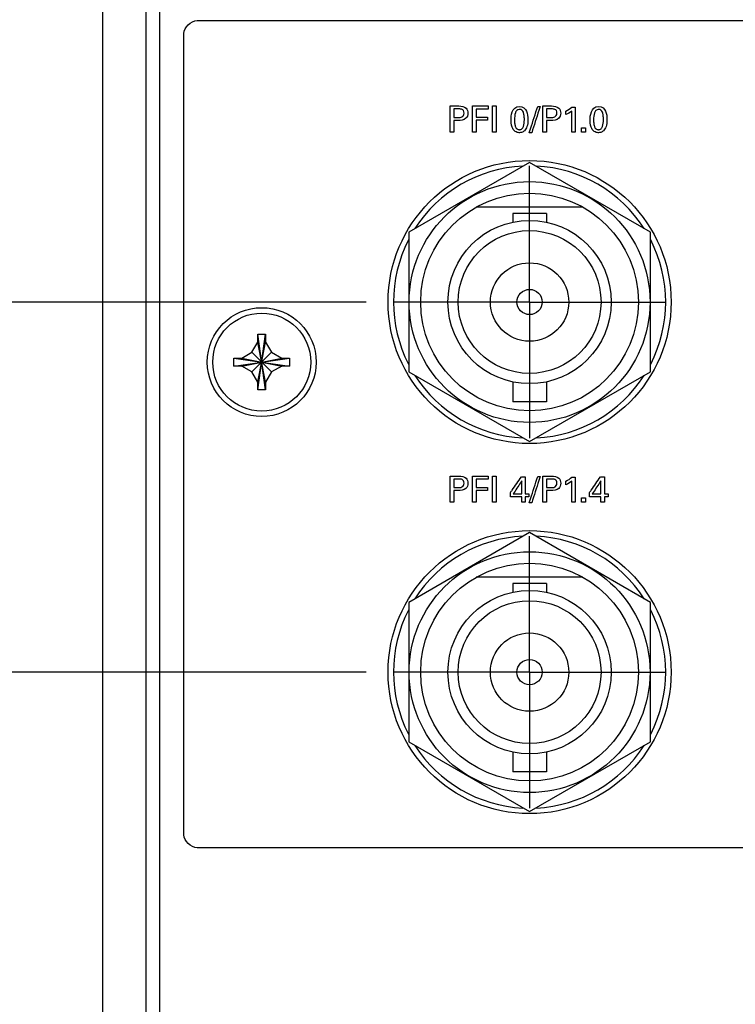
# Model space of a CAD drawing. Header units: inches. Extents: x 0 to 34, y 0 to 22.
# Tile 60 of 100: x 9.3 to 10.9, y 16.5 to 18.8. Entities that reach past the tile are written whole.
import ezdxf

# ---------------------------------------------------------------- set-up
doc = ezdxf.new("R2010")
doc.units = ezdxf.units.IN
doc.header["$LTSCALE"] = 1.87
doc.header["$MEASUREMENT"] = 0
doc.linetypes.add('CENTER', pattern=[0.6, 0.375, -0.075, 0.075, -0.075])
doc.layers.get('0').update_dxf_attribs({"linetype": 'CONTINUOUS'})
for name, color, linetype in [('DATUMCURVES', 7, 'CONTINUOUS'), ('DEFAULT_1', 7, 'CENTER'), ('DIMENSIONS', 7, 'CONTINUOUS')]:
    doc.layers.add(name, color=color, linetype=linetype)
doc.styles.get("Standard").update_dxf_attribs({"font": 'txt', "width": 0.8})
doc.dimstyles.new('DIMSTYLE_1', dxfattribs={"dimtxt": 0.125, "dimasz": 0.18, "dimexe": 0.18, "dimexo": 0.0625, "dimgap": 0.09, "dimtad": 0, "dimtih": 1, "dimtoh": 1, "dimdec": 3, "dimzin": 4, "dimdsep": 46, "dimtxsty": 'STANDARD', "dimblk": '_FILLED', "dimblk1": '_FILLED', "dimblk2": '_FILLED', "dimcen": 0.09, "dimadec": 0, "dimazin": 0, "dimtp": 0.001, "dimtm": 0.001, "dimtfac": 1, "dimtdec": 3, "dimtofl": 0, "dimtmove": 0, "dimatfit": 3, "dimldrblk": '_FILLED', "dimfxl": 1, "dimtolj": 1, "dimtzin": 4, "dimarcsym": 0})

# ---------------------------------------------------------------- blocks, each defined once
blk = doc.blocks.new('_FILLED')
at = {"color": 0, "linetype": 'BYBLOCK'}
blk.add_solid([(0, 0), (-1, 0.174), (-1, -0.174)], dxfattribs=at)
blk = doc.blocks.new('*D9')
at = {"layer": 'DIMENSIONS', "color": 2, "linetype": 'CONTINUOUS'}
for p, q in [((12.7516, 19.9293), (8.0757, 19.9293)), ((8.2007, 19.9293), (8.2007, 19.2399)), ((8.2007, 18.1473), (8.2007, 18.9899)), ((10.0541, 18.1473), (8.0757, 18.1473))]:
    blk.add_line(p, q, dxfattribs=at)
at = {"layer": 'DIMENSIONS', "color": 2, "linetype": 'CONTINUOUS', "xscale": 0.18, "yscale": 0.18, "zscale": 0.18}
for p, rotation in [((8.2007, 19.9293), 90), ((8.2007, 18.1473), 270)]:
    blk.add_blockref('_FILLED', p, dxfattribs=dict(at, rotation=rotation))
at = {"layer": 'DIMENSIONS', "color": 2, "linetype": 'CONTINUOUS', "width": 0.8}
for s, p in [('4X ', (7.3882, 19.0524)), ('1.782', (7.6882, 19.0524)), ('[', (8.3132, 19.0524)), ('45.26', (8.4132, 19.0524)), (']', (8.9132, 19.0524))]:
    blk.add_text(s, height=0.125, dxfattribs=at).set_placement(p)
blk = doc.blocks.new('*D10')
at = {"layer": 'DIMENSIONS', "color": 2, "linetype": 'CONTINUOUS'}
for p, q in [((10.0541, 18.1473), (8.0757, 18.1473)), ((8.2007, 18.1473), (8.2007, 17.8684)), ((8.2007, 17.2973), (8.2007, 17.6184)), ((10.0541, 17.2973), (8.0757, 17.2973))]:
    blk.add_line(p, q, dxfattribs=at)
at = {"layer": 'DIMENSIONS', "color": 2, "linetype": 'CONTINUOUS', "xscale": 0.18, "yscale": 0.18, "zscale": 0.18}
for p, rotation in [((8.2007, 18.1473), 90), ((8.2007, 17.2973), 270)]:
    blk.add_blockref('_FILLED', p, dxfattribs=dict(at, rotation=rotation))
at = {"layer": 'DIMENSIONS', "color": 2, "linetype": 'CONTINUOUS', "width": 0.8}
for s, p in [('6X ', (7.4382, 17.6809)), ('.850', (7.7382, 17.6809)), ('[', (8.2632, 17.6809)), ('21.59', (8.3632, 17.6809)), (']', (8.8632, 17.6809))]:
    blk.add_text(s, height=0.125, dxfattribs=at).set_placement(p)
blk = doc.blocks.new('*D11')
at = {"layer": 'DIMENSIONS', "color": 2, "linetype": 'CONTINUOUS'}
for p, q in [((10.0541, 17.2973), (8.0757, 17.2973)), ((8.2007, 17.2973), (8.2007, 16.9184)), ((8.2007, 16.1973), (8.2007, 16.6684)), ((10.0541, 16.1973), (8.0757, 16.1973))]:
    blk.add_line(p, q, dxfattribs=at)
at = {"layer": 'DIMENSIONS', "color": 2, "linetype": 'CONTINUOUS', "xscale": 0.18, "yscale": 0.18, "zscale": 0.18}
for p, rotation in [((8.2007, 17.2973), 90), ((8.2007, 16.1973), 270)]:
    blk.add_blockref('_FILLED', p, dxfattribs=dict(at, rotation=rotation))
at = {"layer": 'DIMENSIONS', "color": 2, "linetype": 'CONTINUOUS', "width": 0.8}
for s, p in [('2X ', (7.3882, 16.7309)), ('1.100', (7.6882, 16.7309)), ('[', (8.3132, 16.7309)), ('27.94', (8.4132, 16.7309)), (']', (8.9132, 16.7309))]:
    blk.add_text(s, height=0.125, dxfattribs=at).set_placement(p)

msp = doc.modelspace()

# ---------------------------------------------------------------- linework, layer by layer
at = {"color": 7, "linetype": 'CONTINUOUS'}
for p, q in [((9.4491, 9.3389), (9.4491, 18.9298)), ((9.5491, 9.3265), (9.5491, 18.9422)), ((9.5791, 18.9448), (9.5791, 9.3238)), ((10.4291, 18.4678), (10.1516, 18.3075)), ((10.7066, 18.3075), (10.4291, 18.4678)), ((10.5514, 18.3653), (10.3067, 18.3653)), ((10.3906, 18.3506), (10.3906, 18.3308)), ((10.4676, 18.3506), (10.3906, 18.3506)), ((10.4676, 18.3506), (10.4676, 18.3308)), ((10.1516, 18.3075), (10.1516, 17.9871)), ((10.7066, 17.9871), (10.7066, 18.3075)), ((9.8051, 17.9453), (9.8231, 18.0733)), ((9.8051, 18.0553), (9.8051, 18.0733)), ((9.8231, 17.9453), (9.8051, 18.0733)), ((9.8051, 18.0733), (9.8231, 18.0733)), ((9.8231, 18.0733), (9.8231, 18.0553)), ((9.7915, 18.0319), (9.8051, 18.0553)), ((9.8051, 17.9633), (9.8231, 18.0553)), ((9.8231, 17.9633), (9.8051, 18.0553)), ((9.8231, 18.0553), (9.8366, 18.0319)), ((9.7681, 18.0183), (9.7915, 18.0319)), ((9.7915, 17.9868), (9.8366, 18.0319)), ((9.8366, 17.9868), (9.7915, 18.0319)), ((9.8366, 18.0319), (9.8601, 18.0183)), ((9.7501, 18.0003), (9.7501, 18.0183)), ((9.7501, 18.0183), (9.8781, 18.0003)), ((9.7501, 18.0183), (9.7681, 18.0183)), ((9.7501, 18.0003), (9.8781, 18.0183)), ((9.7681, 18.0003), (9.7501, 18.0003)), ((9.7681, 18.0183), (9.8601, 18.0003)), ((9.7681, 18.0003), (9.8601, 18.0183)), ((9.7915, 17.9868), (9.7681, 18.0003)), ((9.8601, 18.0003), (9.8366, 17.9868)), ((9.8601, 18.0183), (9.8781, 18.0183)), ((9.8781, 18.0003), (9.8601, 18.0003)), ((9.8781, 18.0183), (9.8781, 18.0003)), ((9.8051, 17.9633), (9.7915, 17.9868)), ((9.8366, 17.9868), (9.8231, 17.9633)), ((10.1516, 17.9871), (10.4291, 17.8269)), ((10.4291, 17.8269), (10.7066, 17.9871)), ((9.8051, 17.9453), (9.8051, 17.9633)), ((9.8231, 17.9633), (9.8231, 17.9453)), ((10.3906, 17.9638), (10.3906, 17.9181)), ((10.4676, 17.9638), (10.4676, 17.9181)), ((9.8231, 17.9453), (9.8051, 17.9453)), ((10.4676, 17.9181), (10.3906, 17.9181)), ((10.4291, 17.6178), (10.1516, 17.4575)), ((10.7066, 17.4575), (10.4291, 17.6178)), ((10.5514, 17.5153), (10.3067, 17.5153)), ((10.3906, 17.5006), (10.3906, 17.4808)), ((10.4676, 17.5006), (10.3906, 17.5006)), ((10.4676, 17.5006), (10.4676, 17.4808)), ((10.1516, 17.4575), (10.1516, 17.1371)), ((10.7066, 17.1371), (10.7066, 17.4575)), ((10.1516, 17.1371), (10.4291, 16.9769)), ((10.4291, 16.9769), (10.7066, 17.1371)), ((10.3906, 17.1138), (10.3906, 17.0681)), ((10.4676, 17.1138), (10.4676, 17.0681)), ((10.4676, 17.0681), (10.3906, 17.0681))]:
    msp.add_line(p, q, dxfattribs=at)
for centre, radius in [((10.4291, 18.1473), 0.325), ((10.4291, 18.1473), 0.2765), ((10.4291, 18.1473), 0.25), ((10.4291, 18.1473), 0.1875), ((10.4291, 18.1473), 0.164), ((10.4291, 18.1473), 0.09), ((10.4291, 18.1473), 0.029), ((9.8141, 18.0093), 0.125), ((9.8141, 18.0093), 0.1125), ((10.4291, 17.2973), 0.325), ((10.4291, 17.2973), 0.2765), ((10.4291, 17.2973), 0.25), ((10.4291, 17.2973), 0.1875), ((10.4291, 17.2973), 0.164), ((10.4291, 17.2973), 0.09), ((10.4291, 17.2973), 0.029)]:
    msp.add_circle(centre, radius, dxfattribs=at)
for centre, start, end in [((10.4291, 18.1473), 92.8821, 147.3645), ((10.4291, 18.1473), 32.6355, 87.1179), ((10.4291, 18.1473), 152.8684, 207.1316), ((10.4291, 18.1473), 332.8684, 27.1316), ((10.4291, 18.1473), 212.6355, 267.1179), ((10.4291, 18.1473), 272.8821, 327.3645), ((10.4291, 17.2973), 92.8821, 147.3645), ((10.4291, 17.2973), 32.6355, 87.1179), ((10.4291, 17.2973), 152.8684, 207.1316), ((10.4291, 17.2973), 332.8684, 27.1316), ((10.4291, 17.2973), 212.6355, 267.1179), ((10.4291, 17.2973), 272.8821, 327.3645)]:
    msp.add_arc(centre, 0.3125, start, end, dxfattribs=at)
at = {"layer": 'DATUMCURVES', "color": 40, "linetype": 'CONTINUOUS'}
for points in [[(9.6355, 18.7638, 0.8645), (9.6355, 18.7779, 0.8645), (9.6514, 18.7938, 0.8645), (9.6655, 18.7938, 0.8645)], [(10.2666, 18.5907, 0.8645), (10.2627, 18.5907, 0.8645), (10.2588, 18.5907, 0.8645), (10.2549, 18.5907, 0.8645)], [(10.3339, 18.5975, 0.8645), (10.3339, 18.5951, 0.8645), (10.3339, 18.5928, 0.8645), (10.3339, 18.5904, 0.8645)], [(10.3438, 18.5975, 0.8645), (10.3466, 18.5975, 0.8645), (10.3494, 18.5975, 0.8645), (10.3522, 18.5975, 0.8645)], [(10.3865, 18.5655, 0.8645), (10.3865, 18.5741, 0.8645), (10.3875, 18.5962, 0.8645), (10.4059, 18.5962, 0.8645)], [(10.4479, 18.5967, 0.8645), (10.4497, 18.5967, 0.8645), (10.4515, 18.5967, 0.8645), (10.4533, 18.5967, 0.8645)], [(10.4797, 18.5907, 0.8645), (10.4758, 18.5907, 0.8645), (10.4719, 18.5907, 0.8645), (10.468, 18.5907, 0.8645)], [(10.5124, 18.5859, 0.8645), (10.5174, 18.5885, 0.8645), (10.5222, 18.5914, 0.8645), (10.5264, 18.595, 0.8645)], [(10.5264, 18.595, 0.8645), (10.5289, 18.595, 0.8645), (10.5314, 18.595, 0.8645), (10.5338, 18.595, 0.8645)], [(10.5681, 18.5655, 0.8645), (10.5681, 18.5741, 0.8645), (10.5691, 18.5962, 0.8645), (10.5874, 18.5962, 0.8645)], [(10.2549, 18.5711, 0.8645), (10.2582, 18.5711, 0.8645), (10.2615, 18.5711, 0.8645), (10.2648, 18.5711, 0.8645)], [(10.3324, 18.5717, 0.8645), (10.3324, 18.5693, 0.8645), (10.3324, 18.567, 0.8645), (10.3324, 18.5646, 0.8645)], [(10.468, 18.5711, 0.8645), (10.4713, 18.5711, 0.8645), (10.4746, 18.5711, 0.8645), (10.4779, 18.5711, 0.8645)], [(10.5258, 18.5859, 0.8645), (10.5218, 18.5825, 0.8645), (10.5172, 18.5798, 0.8645), (10.5124, 18.5776, 0.8645)], [(10.5124, 18.5776, 0.8645), (10.5124, 18.5803, 0.8645), (10.5124, 18.5831, 0.8645), (10.5124, 18.5859, 0.8645)], [(10.2647, 18.5641, 0.8645), (10.2614, 18.5641, 0.8645), (10.2582, 18.5641, 0.8645), (10.2549, 18.5641, 0.8645)], [(10.4778, 18.5641, 0.8645), (10.4745, 18.5641, 0.8645), (10.4713, 18.5641, 0.8645), (10.468, 18.5641, 0.8645)], [(10.548, 18.5473, 0.8645), (10.5511, 18.5473, 0.8645), (10.5542, 18.5473, 0.8645), (10.5573, 18.5473, 0.8645)], [(10.548, 18.5373, 0.8645), (10.548, 18.5407, 0.8645), (10.548, 18.544, 0.8645), (10.548, 18.5473, 0.8645)], [(10.5573, 18.5473, 0.8645), (10.5573, 18.544, 0.8645), (10.5573, 18.5407, 0.8645), (10.5573, 18.5373, 0.8645)], [(10.2549, 18.5373, 0.8645), (10.2522, 18.5373, 0.8645), (10.2494, 18.5373, 0.8645), (10.2466, 18.5373, 0.8645)], [(10.3066, 18.5373, 0.8645), (10.3038, 18.5373, 0.8645), (10.3009, 18.5373, 0.8645), (10.2981, 18.5373, 0.8645)], [(10.3522, 18.5373, 0.8645), (10.3494, 18.5373, 0.8645), (10.3466, 18.5373, 0.8645), (10.3438, 18.5373, 0.8645)], [(10.4339, 18.536, 0.8645), (10.4321, 18.536, 0.8645), (10.4303, 18.536, 0.8645), (10.4284, 18.536, 0.8645)], [(10.468, 18.5373, 0.8645), (10.4652, 18.5373, 0.8645), (10.4625, 18.5373, 0.8645), (10.4597, 18.5373, 0.8645)], [(10.5338, 18.5373, 0.8645), (10.5312, 18.5373, 0.8645), (10.5285, 18.5373, 0.8645), (10.5258, 18.5373, 0.8645)], [(10.5573, 18.5373, 0.8645), (10.5542, 18.5373, 0.8645), (10.5511, 18.5373, 0.8645), (10.548, 18.5373, 0.8645)], [(10.2666, 17.7407, 0.8645), (10.2627, 17.7407, 0.8645), (10.2588, 17.7407, 0.8645), (10.2549, 17.7407, 0.8645)], [(10.3339, 17.7475, 0.8645), (10.3339, 17.7451, 0.8645), (10.3339, 17.7428, 0.8645), (10.3339, 17.7404, 0.8645)], [(10.3438, 17.7475, 0.8645), (10.3466, 17.7475, 0.8645), (10.3494, 17.7475, 0.8645), (10.3522, 17.7475, 0.8645)], [(10.4102, 17.7457, 0.8645), (10.4132, 17.7457, 0.8645), (10.4162, 17.7457, 0.8645), (10.4192, 17.7457, 0.8645)], [(10.4479, 17.7467, 0.8645), (10.4497, 17.7467, 0.8645), (10.4515, 17.7467, 0.8645), (10.4533, 17.7467, 0.8645)], [(10.4797, 17.7407, 0.8645), (10.4758, 17.7407, 0.8645), (10.4719, 17.7407, 0.8645), (10.468, 17.7407, 0.8645)], [(10.5124, 17.7359, 0.8645), (10.5174, 17.7385, 0.8645), (10.5222, 17.7414, 0.8645), (10.5264, 17.745, 0.8645)], [(10.5258, 17.7359, 0.8645), (10.5218, 17.7325, 0.8645), (10.5172, 17.7298, 0.8645), (10.5124, 17.7276, 0.8645)], [(10.5124, 17.7276, 0.8645), (10.5124, 17.7303, 0.8645), (10.5124, 17.7331, 0.8645), (10.5124, 17.7359, 0.8645)], [(10.5264, 17.745, 0.8645), (10.5289, 17.745, 0.8645), (10.5314, 17.745, 0.8645), (10.5338, 17.745, 0.8645)], [(10.5918, 17.7457, 0.8645), (10.5948, 17.7457, 0.8645), (10.5978, 17.7457, 0.8645), (10.6008, 17.7457, 0.8645)], [(10.2549, 17.7211, 0.8645), (10.2582, 17.7211, 0.8645), (10.2615, 17.7211, 0.8645), (10.2648, 17.7211, 0.8645)], [(10.2647, 17.7141, 0.8645), (10.2614, 17.7141, 0.8645), (10.2582, 17.7141, 0.8645), (10.2549, 17.7141, 0.8645)], [(10.3324, 17.7217, 0.8645), (10.3324, 17.7193, 0.8645), (10.3324, 17.717, 0.8645), (10.3324, 17.7147, 0.8645)], [(10.3852, 17.6998, 0.8645), (10.3852, 17.7031, 0.8645), (10.3852, 17.7064, 0.8645), (10.3852, 17.7097, 0.8645)], [(10.4192, 17.7066, 0.8645), (10.422, 17.7066, 0.8645), (10.4248, 17.7066, 0.8645), (10.4276, 17.7066, 0.8645)], [(10.4276, 17.7066, 0.8645), (10.4276, 17.7043, 0.8645), (10.4276, 17.7021, 0.8645), (10.4276, 17.6998, 0.8645)], [(10.468, 17.7211, 0.8645), (10.4713, 17.7211, 0.8645), (10.4746, 17.7211, 0.8645), (10.4779, 17.7211, 0.8645)], [(10.4778, 17.7141, 0.8645), (10.4745, 17.7141, 0.8645), (10.4713, 17.7141, 0.8645), (10.468, 17.7141, 0.8645)], [(10.5668, 17.6998, 0.8645), (10.5668, 17.7031, 0.8645), (10.5668, 17.7064, 0.8645), (10.5668, 17.7097, 0.8645)], [(10.6008, 17.7066, 0.8645), (10.6036, 17.7066, 0.8645), (10.6064, 17.7066, 0.8645), (10.6092, 17.7066, 0.8645)], [(10.6092, 17.7066, 0.8645), (10.6092, 17.7043, 0.8645), (10.6092, 17.7021, 0.8645), (10.6092, 17.6998, 0.8645)], [(10.2549, 17.6873, 0.8645), (10.2522, 17.6873, 0.8645), (10.2494, 17.6873, 0.8645), (10.2466, 17.6873, 0.8645)], [(10.3066, 17.6873, 0.8645), (10.3038, 17.6873, 0.8645), (10.3009, 17.6873, 0.8645), (10.2981, 17.6873, 0.8645)], [(10.3522, 17.6873, 0.8645), (10.3494, 17.6873, 0.8645), (10.3466, 17.6873, 0.8645), (10.3438, 17.6873, 0.8645)], [(10.4112, 17.6873, 0.8645), (10.4112, 17.6915, 0.8645), (10.4112, 17.6957, 0.8645), (10.4112, 17.6998, 0.8645)], [(10.4192, 17.6873, 0.8645), (10.4165, 17.6873, 0.8645), (10.4138, 17.6873, 0.8645), (10.4112, 17.6873, 0.8645)], [(10.4276, 17.6998, 0.8645), (10.4248, 17.6998, 0.8645), (10.422, 17.6998, 0.8645), (10.4192, 17.6998, 0.8645)], [(10.4192, 17.6998, 0.8645), (10.4192, 17.6957, 0.8645), (10.4192, 17.6915, 0.8645), (10.4192, 17.6873, 0.8645)], [(10.4339, 17.686, 0.8645), (10.4321, 17.686, 0.8645), (10.4303, 17.686, 0.8645), (10.4284, 17.686, 0.8645)], [(10.468, 17.6873, 0.8645), (10.4652, 17.6873, 0.8645), (10.4625, 17.6873, 0.8645), (10.4597, 17.6873, 0.8645)], [(10.5338, 17.6873, 0.8645), (10.5312, 17.6873, 0.8645), (10.5285, 17.6873, 0.8645), (10.5258, 17.6873, 0.8645)], [(10.548, 17.6973, 0.8645), (10.5511, 17.6973, 0.8645), (10.5542, 17.6973, 0.8645), (10.5573, 17.6973, 0.8645)], [(10.548, 17.6873, 0.8645), (10.548, 17.6907, 0.8645), (10.548, 17.694, 0.8645), (10.548, 17.6973, 0.8645)], [(10.5573, 17.6873, 0.8645), (10.5542, 17.6873, 0.8645), (10.5511, 17.6873, 0.8645), (10.548, 17.6873, 0.8645)], [(10.5573, 17.6973, 0.8645), (10.5573, 17.694, 0.8645), (10.5573, 17.6907, 0.8645), (10.5573, 17.6873, 0.8645)], [(10.5928, 17.6873, 0.8645), (10.5928, 17.6915, 0.8645), (10.5928, 17.6957, 0.8645), (10.5928, 17.6998, 0.8645)], [(10.6008, 17.6873, 0.8645), (10.5981, 17.6873, 0.8645), (10.5954, 17.6873, 0.8645), (10.5928, 17.6873, 0.8645)], [(10.6092, 17.6998, 0.8645), (10.6064, 17.6998, 0.8645), (10.6036, 17.6998, 0.8645), (10.6008, 17.6998, 0.8645)], [(10.6008, 17.6998, 0.8645), (10.6008, 17.6957, 0.8645), (10.6008, 17.6915, 0.8645), (10.6008, 17.6873, 0.8645)], [(9.6655, 16.8938, 0.8645), (9.6514, 16.8938, 0.8645), (9.6355, 16.9096, 0.8645), (9.6355, 16.9238, 0.8645)]]:
    msp.add_open_spline(points, degree=3, dxfattribs=at)
for points, knots in [([(9.6655, 18.7938, 0.8645), (9.8614, 18.7938, 0.8645), (11.1147, 18.7938, 0.8645), (12.368, 18.7938, 0.8645), (13.4255, 18.7938, 0.8645)], [0, 0, 0, 0, 0.15625, 1, 1, 1, 1]), ([(9.6355, 16.9238, 0.8645), (9.6355, 17.0196, 0.8645), (9.6355, 17.6329, 0.8645), (9.6355, 18.2463, 0.8645), (9.6355, 18.7638, 0.8645)], [0, 0, 0, 0, 0.15625, 1, 1, 1, 1]), ([(10.2466, 18.5975, 0.8645), (10.2476, 18.5975, 0.8645), (10.2544, 18.5975, 0.8645), (10.2611, 18.5975, 0.8645), (10.2668, 18.5975, 0.8645)], [0, 0, 0, 0, 0.15625, 1, 1, 1, 1]), ([(10.2466, 18.5373, 0.8645), (10.2466, 18.5405, 0.8645), (10.2466, 18.5605, 0.8645), (10.2466, 18.5806, 0.8645), (10.2466, 18.5975, 0.8645)], [0, 0, 0, 0, 0.15625, 1, 1, 1, 1]), ([(10.2549, 18.5907, 0.8645), (10.2549, 18.5897, 0.8645), (10.2549, 18.5832, 0.8645), (10.2549, 18.5766, 0.8645), (10.2549, 18.5711, 0.8645)], [0, 0, 0, 0, 0.15625, 1, 1, 1, 1]), ([(10.2668, 18.5975, 0.8645), (10.2725, 18.5975, 0.8645), (10.284, 18.5959, 0.8645), (10.2892, 18.5809, 0.8645), (10.2833, 18.5655, 0.8645), (10.271, 18.5641, 0.8645), (10.2647, 18.5641, 0.8645)], [0, 0, 0, 0, 0.279895, 0.48385, 0.691122, 1, 1, 1, 1]), ([(10.2648, 18.5711, 0.8645), (10.2679, 18.5711, 0.8645), (10.2728, 18.5711, 0.8645), (10.2781, 18.5756, 0.8645), (10.2791, 18.5812, 0.8645), (10.2782, 18.5867, 0.8645), (10.2735, 18.5907, 0.8645), (10.2692, 18.5907, 0.8645), (10.2666, 18.5907, 0.8645)], [0, 0, 0, 0, 0.244769, 0.369269, 0.527844, 0.677836, 0.791049, 1, 1, 1, 1]), ([(10.2981, 18.5975, 0.8645), (10.3, 18.5975, 0.8645), (10.3119, 18.5975, 0.8645), (10.3239, 18.5975, 0.8645), (10.3339, 18.5975, 0.8645)], [0, 0, 0, 0, 0.15625, 1, 1, 1, 1]), ([(10.2981, 18.5373, 0.8645), (10.2981, 18.5405, 0.8645), (10.2981, 18.5605, 0.8645), (10.2981, 18.5806, 0.8645), (10.2981, 18.5975, 0.8645)], [0, 0, 0, 0, 0.15625, 1, 1, 1, 1]), ([(10.3339, 18.5904, 0.8645), (10.3325, 18.5904, 0.8645), (10.3234, 18.5904, 0.8645), (10.3143, 18.5904, 0.8645), (10.3066, 18.5904, 0.8645)], [0, 0, 0, 0, 0.15625, 1, 1, 1, 1]), ([(10.3066, 18.5904, 0.8645), (10.3066, 18.5894, 0.8645), (10.3066, 18.5832, 0.8645), (10.3066, 18.5769, 0.8645), (10.3066, 18.5717, 0.8645)], [0, 0, 0, 0, 0.15625, 1, 1, 1, 1]), ([(10.3438, 18.5373, 0.8645), (10.3438, 18.5405, 0.8645), (10.3438, 18.5605, 0.8645), (10.3438, 18.5806, 0.8645), (10.3438, 18.5975, 0.8645)], [0, 0, 0, 0, 0.15625, 1, 1, 1, 1]), ([(10.3522, 18.5975, 0.8645), (10.3522, 18.5944, 0.8645), (10.3522, 18.5743, 0.8645), (10.3522, 18.5542, 0.8645), (10.3522, 18.5373, 0.8645)], [0, 0, 0, 0, 0.15625, 1, 1, 1, 1]), ([(10.4053, 18.5895, 0.8645), (10.4033, 18.5893, 0.8645), (10.3992, 18.5877, 0.8645), (10.3951, 18.5799, 0.8645), (10.3943, 18.5675, 0.8645), (10.3948, 18.5566, 0.8645), (10.3966, 18.5493, 0.8645), (10.3995, 18.5452, 0.8645), (10.4022, 18.5436, 0.8645), (10.4043, 18.5432, 0.8645), (10.405, 18.543, 0.8645), (10.4058, 18.5431, 0.8645)], [0, 0, 0, 0, 0.102362, 0.214961, 0.440157, 0.580118, 0.720079, 0.860039, 0.93002, 0.96501, 1, 1, 1, 1]), ([(10.4059, 18.5962, 0.8645), (10.4145, 18.5962, 0.8645), (10.4242, 18.5867, 0.8645), (10.4258, 18.5636, 0.8645), (10.4238, 18.5496, 0.8645), (10.4182, 18.5403, 0.8645), (10.4106, 18.5364, 0.8645), (10.4069, 18.5361, 0.8645), (10.4053, 18.5362, 0.8645), (10.405, 18.5362, 0.8645)], [0, 0, 0, 0, 0.150746, 0.301492, 0.491693, 0.681895, 0.829965, 0.978036, 1, 1, 1, 1]), ([(10.4058, 18.5431, 0.8645), (10.4066, 18.5431, 0.8645), (10.4093, 18.5434, 0.8645), (10.4125, 18.5456, 0.8645), (10.4165, 18.5523, 0.8645), (10.4173, 18.5648, 0.8645), (10.4168, 18.5759, 0.8645), (10.415, 18.5834, 0.8645), (10.4118, 18.5883, 0.8645), (10.4077, 18.5896, 0.8645), (10.4055, 18.5895, 0.8645), (10.4053, 18.5895, 0.8645)], [0, 0, 0, 0, 0.052643, 0.105287, 0.210573, 0.421147, 0.562166, 0.703186, 0.844205, 0.985224, 1, 1, 1, 1]), ([(10.4284, 18.536, 0.8645), (10.4294, 18.5391, 0.8645), (10.4359, 18.5594, 0.8645), (10.4424, 18.5796, 0.8645), (10.4479, 18.5967, 0.8645)], [0, 0, 0, 0, 0.15625, 1, 1, 1, 1]), ([(10.4533, 18.5967, 0.8645), (10.4523, 18.5936, 0.8645), (10.4459, 18.5733, 0.8645), (10.4394, 18.5531, 0.8645), (10.4339, 18.536, 0.8645)], [0, 0, 0, 0, 0.15625, 1, 1, 1, 1]), ([(10.4597, 18.5975, 0.8645), (10.4607, 18.5975, 0.8645), (10.4675, 18.5975, 0.8645), (10.4742, 18.5975, 0.8645), (10.4798, 18.5975, 0.8645)], [0, 0, 0, 0, 0.15625, 1, 1, 1, 1]), ([(10.4597, 18.5373, 0.8645), (10.4597, 18.5405, 0.8645), (10.4597, 18.5605, 0.8645), (10.4597, 18.5806, 0.8645), (10.4597, 18.5975, 0.8645)], [0, 0, 0, 0, 0.15625, 1, 1, 1, 1]), ([(10.468, 18.5907, 0.8645), (10.468, 18.5897, 0.8645), (10.468, 18.5832, 0.8645), (10.468, 18.5766, 0.8645), (10.468, 18.5711, 0.8645)], [0, 0, 0, 0, 0.15625, 1, 1, 1, 1]), ([(10.4798, 18.5975, 0.8645), (10.4855, 18.5975, 0.8645), (10.4971, 18.5959, 0.8645), (10.5023, 18.5809, 0.8645), (10.4964, 18.5655, 0.8645), (10.4841, 18.5641, 0.8645), (10.4778, 18.5641, 0.8645)], [0, 0, 0, 0, 0.279895, 0.48385, 0.691122, 1, 1, 1, 1]), ([(10.4779, 18.5711, 0.8645), (10.481, 18.5711, 0.8645), (10.4859, 18.5711, 0.8645), (10.4912, 18.5756, 0.8645), (10.4922, 18.5812, 0.8645), (10.4913, 18.5867, 0.8645), (10.4865, 18.5907, 0.8645), (10.4823, 18.5907, 0.8645), (10.4797, 18.5907, 0.8645)], [0, 0, 0, 0, 0.244769, 0.369269, 0.527844, 0.677836, 0.791049, 1, 1, 1, 1]), ([(10.5338, 18.595, 0.8645), (10.5338, 18.592, 0.8645), (10.5338, 18.5728, 0.8645), (10.5338, 18.5535, 0.8645), (10.5338, 18.5373, 0.8645)], [0, 0, 0, 0, 0.15625, 1, 1, 1, 1]), ([(10.5869, 18.5895, 0.8645), (10.5849, 18.5893, 0.8645), (10.5808, 18.5877, 0.8645), (10.5767, 18.5799, 0.8645), (10.5758, 18.5675, 0.8645), (10.5764, 18.5566, 0.8645), (10.5782, 18.5493, 0.8645), (10.581, 18.5452, 0.8645), (10.5838, 18.5436, 0.8645), (10.5859, 18.5432, 0.8645), (10.5865, 18.543, 0.8645), (10.5873, 18.5431, 0.8645)], [0, 0, 0, 0, 0.102362, 0.214961, 0.440157, 0.580118, 0.720079, 0.860039, 0.93002, 0.96501, 1, 1, 1, 1]), ([(10.5874, 18.5962, 0.8645), (10.5961, 18.5962, 0.8645), (10.6057, 18.5867, 0.8645), (10.6074, 18.5636, 0.8645), (10.6054, 18.5496, 0.8645), (10.5997, 18.5403, 0.8645), (10.5922, 18.5364, 0.8645), (10.5885, 18.5361, 0.8645), (10.5868, 18.5362, 0.8645), (10.5866, 18.5362, 0.8645)], [0, 0, 0, 0, 0.15075, 0.301501, 0.491708, 0.681914, 0.829969, 0.978023, 1, 1, 1, 1]), ([(10.5873, 18.5431, 0.8645), (10.5882, 18.5431, 0.8645), (10.5909, 18.5434, 0.8645), (10.5941, 18.5456, 0.8645), (10.5981, 18.5523, 0.8645), (10.5989, 18.5648, 0.8645), (10.5984, 18.5759, 0.8645), (10.5966, 18.5834, 0.8645), (10.5934, 18.5883, 0.8645), (10.5892, 18.5896, 0.8645), (10.5871, 18.5895, 0.8645), (10.5869, 18.5895, 0.8645)], [0, 0, 0, 0, 0.052643, 0.105286, 0.210572, 0.421145, 0.562164, 0.703182, 0.844201, 0.98522, 1, 1, 1, 1]), ([(10.3066, 18.5717, 0.8645), (10.3079, 18.5717, 0.8645), (10.3165, 18.5717, 0.8645), (10.3251, 18.5717, 0.8645), (10.3324, 18.5717, 0.8645)], [0, 0, 0, 0, 0.15625, 1, 1, 1, 1]), ([(10.5258, 18.5373, 0.8645), (10.5258, 18.5399, 0.8645), (10.5258, 18.556, 0.8645), (10.5258, 18.5722, 0.8645), (10.5258, 18.5859, 0.8645)], [0, 0, 0, 0, 0.15625, 1, 1, 1, 1]), ([(10.2549, 18.5641, 0.8645), (10.2549, 18.5627, 0.8645), (10.2549, 18.5538, 0.8645), (10.2549, 18.5448, 0.8645), (10.2549, 18.5373, 0.8645)], [0, 0, 0, 0, 0.15625, 1, 1, 1, 1]), ([(10.3324, 18.5646, 0.8645), (10.331, 18.5646, 0.8645), (10.3224, 18.5646, 0.8645), (10.3138, 18.5646, 0.8645), (10.3066, 18.5646, 0.8645)], [0, 0, 0, 0, 0.15625, 1, 1, 1, 1]), ([(10.3066, 18.5646, 0.8645), (10.3066, 18.5632, 0.8645), (10.3066, 18.5541, 0.8645), (10.3066, 18.545, 0.8645), (10.3066, 18.5373, 0.8645)], [0, 0, 0, 0, 0.15625, 1, 1, 1, 1]), ([(10.405, 18.5362, 0.8645), (10.4032, 18.5362, 0.8645), (10.4002, 18.5368, 0.8645), (10.3943, 18.5396, 0.8645), (10.3891, 18.5464, 0.8645), (10.3865, 18.5552, 0.8645), (10.3865, 18.5655, 0.8645)], [0, 0, 0, 0, 0.129884, 0.274201, 0.562833, 1, 1, 1, 1]), ([(10.468, 18.5641, 0.8645), (10.468, 18.5627, 0.8645), (10.468, 18.5538, 0.8645), (10.468, 18.5448, 0.8645), (10.468, 18.5373, 0.8645)], [0, 0, 0, 0, 0.15625, 1, 1, 1, 1]), ([(10.5866, 18.5362, 0.8645), (10.5848, 18.5362, 0.8645), (10.5818, 18.5368, 0.8645), (10.5759, 18.5396, 0.8645), (10.5707, 18.5464, 0.8645), (10.5681, 18.5552, 0.8645), (10.5681, 18.5655, 0.8645)], [0, 0, 0, 0, 0.129956, 0.274352, 0.563144, 1, 1, 1, 1]), ([(10.2466, 17.7475, 0.8645), (10.2476, 17.7475, 0.8645), (10.2544, 17.7475, 0.8645), (10.2611, 17.7475, 0.8645), (10.2668, 17.7475, 0.8645)], [0, 0, 0, 0, 0.15625, 1, 1, 1, 1]), ([(10.2466, 17.6873, 0.8645), (10.2466, 17.6905, 0.8645), (10.2466, 17.7105, 0.8645), (10.2466, 17.7306, 0.8645), (10.2466, 17.7475, 0.8645)], [0, 0, 0, 0, 0.15625, 1, 1, 1, 1]), ([(10.2549, 17.7407, 0.8645), (10.2549, 17.7397, 0.8645), (10.2549, 17.7332, 0.8645), (10.2549, 17.7266, 0.8645), (10.2549, 17.7211, 0.8645)], [0, 0, 0, 0, 0.15625, 1, 1, 1, 1]), ([(10.2668, 17.7475, 0.8645), (10.2725, 17.7475, 0.8645), (10.284, 17.7459, 0.8645), (10.2892, 17.7309, 0.8645), (10.2833, 17.7155, 0.8645), (10.271, 17.7141, 0.8645), (10.2647, 17.7141, 0.8645)], [0, 0, 0, 0, 0.279883, 0.483931, 0.691108, 1, 1, 1, 1]), ([(10.2648, 17.7211, 0.8645), (10.2679, 17.7211, 0.8645), (10.2728, 17.7211, 0.8645), (10.2781, 17.7256, 0.8645), (10.2791, 17.7312, 0.8645), (10.2782, 17.7367, 0.8645), (10.2735, 17.7407, 0.8645), (10.2692, 17.7407, 0.8645), (10.2666, 17.7407, 0.8645)], [0, 0, 0, 0, 0.244769, 0.369269, 0.527844, 0.677836, 0.791049, 1, 1, 1, 1]), ([(10.2981, 17.7475, 0.8645), (10.3, 17.7475, 0.8645), (10.3119, 17.7475, 0.8645), (10.3239, 17.7475, 0.8645), (10.3339, 17.7475, 0.8645)], [0, 0, 0, 0, 0.15625, 1, 1, 1, 1]), ([(10.2981, 17.6873, 0.8645), (10.2981, 17.6905, 0.8645), (10.2981, 17.7105, 0.8645), (10.2981, 17.7306, 0.8645), (10.2981, 17.7475, 0.8645)], [0, 0, 0, 0, 0.15625, 1, 1, 1, 1]), ([(10.3339, 17.7404, 0.8645), (10.3325, 17.7404, 0.8645), (10.3234, 17.7404, 0.8645), (10.3143, 17.7404, 0.8645), (10.3066, 17.7404, 0.8645)], [0, 0, 0, 0, 0.15625, 1, 1, 1, 1]), ([(10.3066, 17.7404, 0.8645), (10.3066, 17.7394, 0.8645), (10.3066, 17.7332, 0.8645), (10.3066, 17.7269, 0.8645), (10.3066, 17.7217, 0.8645)], [0, 0, 0, 0, 0.15625, 1, 1, 1, 1]), ([(10.3438, 17.6873, 0.8645), (10.3438, 17.6905, 0.8645), (10.3438, 17.7105, 0.8645), (10.3438, 17.7306, 0.8645), (10.3438, 17.7475, 0.8645)], [0, 0, 0, 0, 0.15625, 1, 1, 1, 1]), ([(10.3522, 17.7475, 0.8645), (10.3522, 17.7444, 0.8645), (10.3522, 17.7243, 0.8645), (10.3522, 17.7042, 0.8645), (10.3522, 17.6873, 0.8645)], [0, 0, 0, 0, 0.15625, 1, 1, 1, 1]), ([(10.3852, 17.7097, 0.8645), (10.3865, 17.7116, 0.8645), (10.3948, 17.7236, 0.8645), (10.4032, 17.7356, 0.8645), (10.4102, 17.7457, 0.8645)], [0, 0, 0, 0, 0.15625, 1, 1, 1, 1]), ([(10.4114, 17.737, 0.8645), (10.4104, 17.7354, 0.8645), (10.4038, 17.7253, 0.8645), (10.3971, 17.7151, 0.8645), (10.3915, 17.7066, 0.8645)], [0, 0, 0, 0, 0.15625, 1, 1, 1, 1]), ([(10.4114, 17.7066, 0.8645), (10.4114, 17.7082, 0.8645), (10.4114, 17.7183, 0.8645), (10.4114, 17.7284, 0.8645), (10.4114, 17.737, 0.8645)], [0, 0, 0, 0, 0.15625, 1, 1, 1, 1]), ([(10.4192, 17.7457, 0.8645), (10.4192, 17.7437, 0.8645), (10.4192, 17.7306, 0.8645), (10.4192, 17.7176, 0.8645), (10.4192, 17.7066, 0.8645)], [0, 0, 0, 0, 0.15625, 1, 1, 1, 1]), ([(10.4284, 17.686, 0.8645), (10.4294, 17.6892, 0.8645), (10.4359, 17.7094, 0.8645), (10.4424, 17.7297, 0.8645), (10.4479, 17.7467, 0.8645)], [0, 0, 0, 0, 0.15625, 1, 1, 1, 1]), ([(10.4533, 17.7467, 0.8645), (10.4523, 17.7436, 0.8645), (10.4459, 17.7233, 0.8645), (10.4394, 17.7031, 0.8645), (10.4339, 17.686, 0.8645)], [0, 0, 0, 0, 0.15625, 1, 1, 1, 1]), ([(10.4597, 17.7475, 0.8645), (10.4607, 17.7475, 0.8645), (10.4675, 17.7475, 0.8645), (10.4742, 17.7475, 0.8645), (10.4798, 17.7475, 0.8645)], [0, 0, 0, 0, 0.15625, 1, 1, 1, 1]), ([(10.4597, 17.6873, 0.8645), (10.4597, 17.6905, 0.8645), (10.4597, 17.7105, 0.8645), (10.4597, 17.7306, 0.8645), (10.4597, 17.7475, 0.8645)], [0, 0, 0, 0, 0.15625, 1, 1, 1, 1]), ([(10.468, 17.7407, 0.8645), (10.468, 17.7397, 0.8645), (10.468, 17.7332, 0.8645), (10.468, 17.7266, 0.8645), (10.468, 17.7211, 0.8645)], [0, 0, 0, 0, 0.15625, 1, 1, 1, 1]), ([(10.4798, 17.7475, 0.8645), (10.4855, 17.7475, 0.8645), (10.4971, 17.7459, 0.8645), (10.5023, 17.7309, 0.8645), (10.4964, 17.7155, 0.8645), (10.4841, 17.7141, 0.8645), (10.4778, 17.7141, 0.8645)], [0, 0, 0, 0, 0.279883, 0.483931, 0.691108, 1, 1, 1, 1]), ([(10.4779, 17.7211, 0.8645), (10.481, 17.7211, 0.8645), (10.4859, 17.7211, 0.8645), (10.4912, 17.7256, 0.8645), (10.4922, 17.7312, 0.8645), (10.4913, 17.7367, 0.8645), (10.4865, 17.7407, 0.8645), (10.4823, 17.7407, 0.8645), (10.4797, 17.7407, 0.8645)], [0, 0, 0, 0, 0.244769, 0.369269, 0.527844, 0.677836, 0.791049, 1, 1, 1, 1]), ([(10.5258, 17.6873, 0.8645), (10.5258, 17.6898, 0.8645), (10.5258, 17.706, 0.8645), (10.5258, 17.7222, 0.8645), (10.5258, 17.7359, 0.8645)], [0, 0, 0, 0, 0.15625, 1, 1, 1, 1]), ([(10.5338, 17.745, 0.8645), (10.5338, 17.742, 0.8645), (10.5338, 17.7228, 0.8645), (10.5338, 17.7035, 0.8645), (10.5338, 17.6873, 0.8645)], [0, 0, 0, 0, 0.15625, 1, 1, 1, 1]), ([(10.5668, 17.7097, 0.8645), (10.5681, 17.7116, 0.8645), (10.5764, 17.7236, 0.8645), (10.5847, 17.7356, 0.8645), (10.5918, 17.7457, 0.8645)], [0, 0, 0, 0, 0.15625, 1, 1, 1, 1]), ([(10.593, 17.737, 0.8645), (10.592, 17.7354, 0.8645), (10.5853, 17.7253, 0.8645), (10.5787, 17.7151, 0.8645), (10.5731, 17.7066, 0.8645)], [0, 0, 0, 0, 0.15625, 1, 1, 1, 1]), ([(10.593, 17.7066, 0.8645), (10.593, 17.7082, 0.8645), (10.593, 17.7183, 0.8645), (10.593, 17.7284, 0.8645), (10.593, 17.737, 0.8645)], [0, 0, 0, 0, 0.15625, 1, 1, 1, 1]), ([(10.6008, 17.7457, 0.8645), (10.6008, 17.7437, 0.8645), (10.6008, 17.7306, 0.8645), (10.6008, 17.7176, 0.8645), (10.6008, 17.7066, 0.8645)], [0, 0, 0, 0, 0.15625, 1, 1, 1, 1]), ([(10.2549, 17.7141, 0.8645), (10.2549, 17.7127, 0.8645), (10.2549, 17.7038, 0.8645), (10.2549, 17.6948, 0.8645), (10.2549, 17.6873, 0.8645)], [0, 0, 0, 0, 0.15625, 1, 1, 1, 1]), ([(10.3066, 17.7217, 0.8645), (10.3079, 17.7217, 0.8645), (10.3165, 17.7217, 0.8645), (10.3251, 17.7217, 0.8645), (10.3324, 17.7217, 0.8645)], [0, 0, 0, 0, 0.15625, 1, 1, 1, 1]), ([(10.3324, 17.7147, 0.8645), (10.331, 17.7147, 0.8645), (10.3224, 17.7147, 0.8645), (10.3138, 17.7147, 0.8645), (10.3066, 17.7147, 0.8645)], [0, 0, 0, 0, 0.15625, 1, 1, 1, 1]), ([(10.3066, 17.7147, 0.8645), (10.3066, 17.7132, 0.8645), (10.3066, 17.7041, 0.8645), (10.3066, 17.695, 0.8645), (10.3066, 17.6873, 0.8645)], [0, 0, 0, 0, 0.15625, 1, 1, 1, 1]), ([(10.3915, 17.7066, 0.8645), (10.3926, 17.7066, 0.8645), (10.3992, 17.7066, 0.8645), (10.4058, 17.7066, 0.8645), (10.4114, 17.7066, 0.8645)], [0, 0, 0, 0, 0.15625, 1, 1, 1, 1]), ([(10.468, 17.7141, 0.8645), (10.468, 17.7127, 0.8645), (10.468, 17.7038, 0.8645), (10.468, 17.6948, 0.8645), (10.468, 17.6873, 0.8645)], [0, 0, 0, 0, 0.15625, 1, 1, 1, 1]), ([(10.5731, 17.7066, 0.8645), (10.5741, 17.7066, 0.8645), (10.5808, 17.7066, 0.8645), (10.5874, 17.7066, 0.8645), (10.593, 17.7066, 0.8645)], [0, 0, 0, 0, 0.15625, 1, 1, 1, 1]), ([(10.4112, 17.6998, 0.8645), (10.4098, 17.6998, 0.8645), (10.4012, 17.6998, 0.8645), (10.3925, 17.6998, 0.8645), (10.3852, 17.6998, 0.8645)], [0, 0, 0, 0, 0.15625, 1, 1, 1, 1]), ([(10.5928, 17.6998, 0.8645), (10.5914, 17.6998, 0.8645), (10.5827, 17.6998, 0.8645), (10.5741, 17.6998, 0.8645), (10.5668, 17.6998, 0.8645)], [0, 0, 0, 0, 0.15625, 1, 1, 1, 1]), ([(13.4255, 16.8938, 0.8645), (13.2297, 16.8938, 0.8645), (11.9764, 16.8938, 0.8645), (10.723, 16.8938, 0.8645), (9.6655, 16.8938, 0.8645)], [0, 0, 0, 0, 0.15625, 1, 1, 1, 1])]:
    msp.add_open_spline(points, degree=3, knots=knots, dxfattribs=at)
at = {"layer": 'DEFAULT_1', "color": 7, "linetype": 'CENTER'}
for p, q in [((10.4291, 18.1473), (10.4291, 18.4598)), ((10.4291, 18.1473), (10.1166, 18.1473)), ((10.4291, 18.1473), (10.4291, 17.8348)), ((10.4291, 18.1473), (10.7416, 18.1473)), ((10.4291, 17.2973), (10.4291, 17.6098)), ((10.4291, 17.2973), (10.1166, 17.2973)), ((10.4291, 17.2973), (10.4291, 16.9848)), ((10.4291, 17.2973), (10.7416, 17.2973))]:
    msp.add_line(p, q, dxfattribs=at)

# ---------------------------------------------------------------- dimensions: what is measured, and where the dimension line sits
at = {"layer": 'DIMENSIONS', "color": 2, "linetype": 'CONTINUOUS'}
for base, p1, p2, text, picture, middle in [((8.2007, 19.9293), (10.0541, 18.1473), (12.7516, 19.9293), '4X <>', '*D9', (8.2007, 19.1149)), ((8.2007, 18.1473), (10.0541, 17.2973), (10.0541, 18.1473), '6X <>', '*D10', (8.2007, 17.7434)), ((8.2007, 17.2973), (10.0541, 16.1973), (10.0541, 17.2973), '2X <>', '*D11', (8.2007, 16.7934))]:
    dim = msp.add_linear_dim(base=base, p1=p1, p2=p2, angle=90, text=text, dimstyle='DIMSTYLE_1', dxfattribs=at)
    dim.commit()
    dim.dimension.update_dxf_attribs({"geometry": picture, "text_midpoint": middle, "dimtype": 160})

doc.saveas('drawing.dxf')
